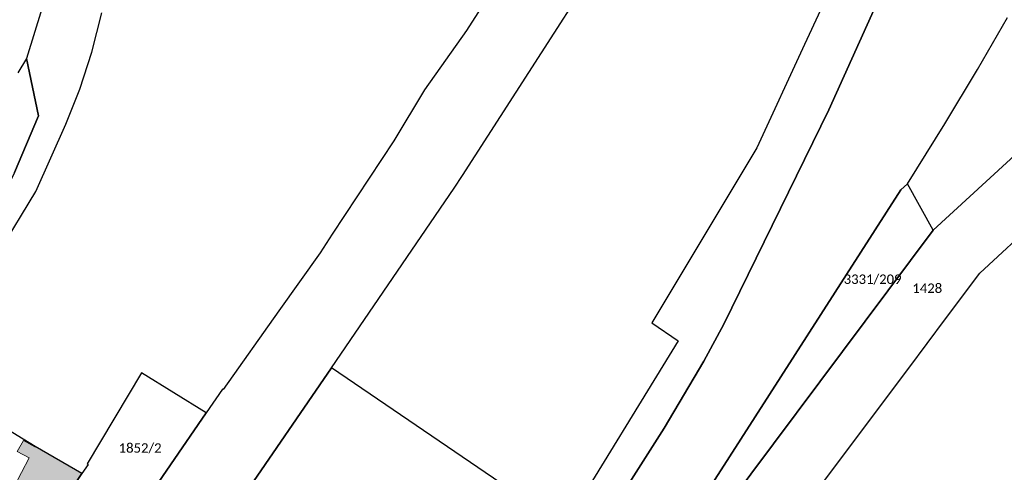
# Model space of a CAD drawing. Header units: metres. Extents: x -373 to 1321, y -1609 to 597.
# Tile 35 of 39: x 515 to 671, y -768 to -696. Entities that reach past the tile are written whole.
import ezdxf

# ---------------------------------------------------------------- set-up
doc = ezdxf.new("R2010")
doc.units = ezdxf.units.M
doc.layers.add('A_AX_Gebaeude', color=7, linetype='Continuous', lineweight=18, true_color=0x999999)
doc.layers.add('AX_Flurstueck', color=7, linetype='Continuous', lineweight=18)
doc.layers.add('AX_Gebaeude', color=7, linetype='Continuous', lineweight=18)
doc.styles.add('Calibri', font='calibri.ttf')

msp = doc.modelspace()

# ---------------------------------------------------------------- hatches: boundary and pattern name
at = {"layer": 'A_AX_Gebaeude', "linetype": 'Continuous', "lineweight": 0, "true_color": 0x999999}
msp.add_hatch(color=253, dxfattribs=at).paths.add_polyline_path([(524.5, -768.41), (517.05, -764.08), (517.01, -764.15), (515.21, -763.12), (514.22, -764.91), (516.09, -765.9), (509.97, -777.57), (515.78, -781.39)])

# ---------------------------------------------------------------- linework, layer by layer
at = {"layer": 'AX_Flurstueck', "color": 7, "linetype": 'Continuous', "lineweight": 25, "transparency": 33554687}
for points in [[(647.05, -683.72, 0), (639.43, -700.17, 0), (631.82, -716.61, 0), (615.14, -744.44, 0), (619.31, -747.28, 0), (601.24, -776.79, 0), (575.36, -817.45, 0), (570.32, -813.98, 0), (562.81, -825, 0), (572.31, -831.57, 0), (617.11, -761.2, 0), (623.4, -750.54, 0), (626.58, -744.62, 0), (643.27, -710.55, 0), (672.28, -646.19, 0)], [(672.28, -646.19, 0), (643.27, -710.55, 0), (626.58, -744.62, 0), (623.4, -750.54, 0), (617.11, -761.2, 0), (572.31, -831.57, 0), (581.53, -837.96, 0), (584.85, -837.11, 0), (584.98, -832.08, 0), (625.22, -769.27, 0), (654.74, -723.28, 0), (655.77, -722.32, 0), (661.7, -712.77, 0), (666.91, -704.12, 0), (671.69, -695.88, 0)], [(520.56, -686.55, 0), (515.69, -702.41, 0), (517.62, -711.53, 0), (513.76, -720.52, 0), (505.2, -738.36, 0), (499.67, -751.39, 0), (498.86, -755.45, 0)], [(659.88, -729.7, 0), (616.46, -787.8, 0), (587.49, -835.02, 0), (584.85, -837.11, 0), (581.53, -837.96, 0), (593.01, -845.19, 0), (606.29, -823.44, 0), (622.51, -797.23, 0), (624.86, -793.44, 0), (633.31, -781.94, 0), (642.17, -770.1, 0), (649.26, -760.62, 0), (655.99, -751.62, 0), (661.82, -743.81, 0), (667.27, -736.54, 0), (685.84, -719.37, 0), (709.34, -697.65, 0), (715.76, -686.33, 0)], [(591.27, -689.14, 0), (585.68, -697.91, 0), (578.96, -707.37, 0), (574.13, -715.5, 0), (564.31, -730.34, 0), (562.37, -733.27, 0), (555.83, -742.53, 0), (546.98, -755.05, 0), (546.88, -754.98, 0), (544.26, -758.76, 0), (532.93, -775.3, 0), (527.21, -783.74, 0), (520.43, -793.74, 0), (518.31, -796.87, 0)], [(701.34, -691.56, 0), (659.88, -729.7, 0)], [(518.31, -796.87, 0), (518.23, -796.99, 0), (514.75, -802.13, 0), (524.65, -809.08, 0), (530.8, -800.2, 0), (542.29, -783.33, 0), (544, -780.82, 0), (544.04, -780.84, 0), (549.46, -772.9, 0), (549.41, -772.87, 0), (549.8, -772.27, 0), (549.93, -772.35, 0), (564.17, -751.56, 0), (583.68, -722.99, 0), (585.04, -720.99, 0), (599.59, -698.34, 0), (603.17, -692.77, 0)], [(511.32, -733.07, 0), (517.19, -723.54, 0), (521.97, -712.82, 0), (524.19, -707.26, 0), (526.08, -701.39, 0), (527.66, -695.12, 0)], [(513.76, -720.52, 0), (517.62, -711.53, 0), (515.69, -702.41, 0), (514.32, -704.68, 0)], [(584.98, -832.08, 0), (584.85, -837.11, 0), (587.49, -835.02, 0), (616.46, -787.8, 0), (659.88, -729.7, 0), (655.77, -722.32, 0), (654.74, -723.28, 0), (625.22, -769.27, 0), (584.98, -832.08, 0)], [(524.5, -768.41, 0), (517.97, -778.13, 0), (519.22, -778.98, 0), (519.49, -778.59, 0), (527.21, -783.74, 0), (532.93, -775.3, 0), (544.26, -758.76, 0), (533.97, -752.36, 0), (525.36, -766.86, 0), (525.49, -766.94, 0), (524.5, -768.41, 0)], [(569.53, -785.97, 0), (564.1, -793.96, 0), (577.67, -803.1, 0), (570.32, -813.98, 0), (575.36, -817.45, 0), (601.24, -776.79, 0), (597.27, -774.1, 0), (564.17, -751.56, 0), (549.93, -772.35, 0), (550.36, -772.6, 0), (550.28, -772.72, 0), (558.02, -778.04, 0), (569.01, -785.61, 0), (569.53, -785.97, 0)], [(503.94, -756.04, 0), (503.63, -758.92, 0), (504.88, -765.86, 0), (506.8, -770.29, 0), (510.89, -775.82, 0), (509.97, -777.57, 0), (512.02, -778.92, 0), (515.78, -781.39, 0), (517.97, -778.13, 0), (524.5, -768.41, 0), (517.05, -764.08, 0), (511.63, -760.76, 0), (503.94, -756.04, 0)]]:
    msp.add_polyline3d(points, dxfattribs=at)
at = {"layer": 'AX_Gebaeude', "color": 7, "linetype": 'Continuous', "lineweight": 13, "transparency": 33554687}
msp.add_polyline3d([(524.5, -768.41, 0), (517.05, -764.08, 0), (517.01, -764.15, 0), (515.21, -763.12, 0), (514.22, -764.91, 0), (516.09, -765.9, 0), (509.97, -777.57, 0), (515.78, -781.39, 0), (524.5, -768.41, 0)], dxfattribs=at)

# ---------------------------------------------------------------- texts
at = {"layer": 'AX_Flurstueck', "color": 7, "char_height": 1.5, "attachment_point": 2, "line_spacing_factor": 1.004016, "style": 'Calibri'}
for s, insert in [('3331/209', (650.24, -736.74)), ('1428', (658.93, -738.17)), ('1852/2', (533.76, -763.58))]:
    msp.add_mtext(s, dxfattribs=dict(at, insert=insert))

doc.saveas('drawing.dxf')
